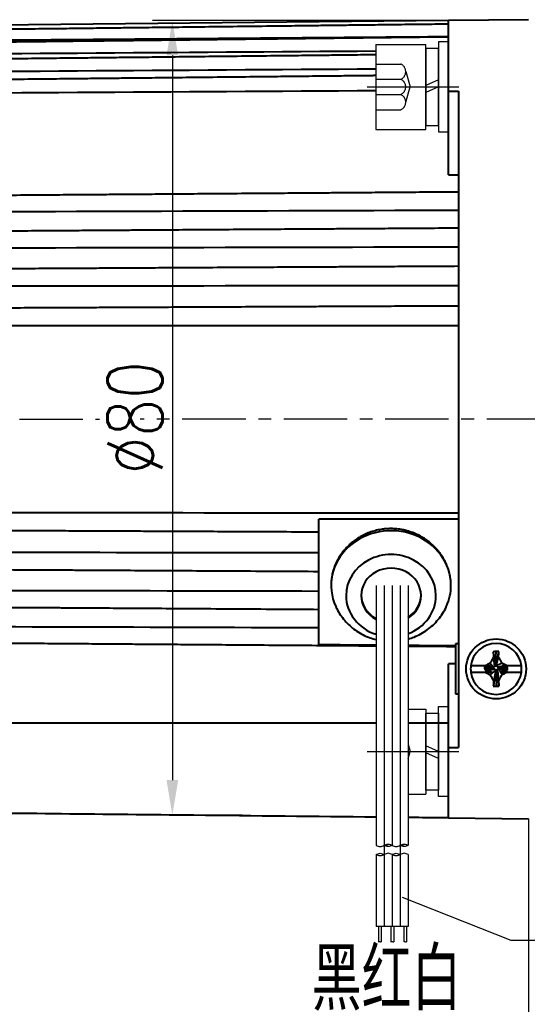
# Model space of a CAD drawing. Header units: inches. Extents: x -753 to 5070, y -3075 to 1581.
# Tile 45 of 178: x 1920 to 1971, y 376 to 475. Entities that reach past the tile are written whole.
import ezdxf

# ---------------------------------------------------------------- set-up
doc = ezdxf.new("R2010")
doc.units = ezdxf.units.IN
doc.header["$LTSCALE"] = 10
doc.header["$MEASUREMENT"] = 0
doc.linetypes.add('CENTER', pattern=[10.16, 6.35, -1.27, 1.27, -1.27])
doc.linetypes.add('HIDDEN', pattern=[1.905, 1.27, -0.635])
for name, color, linetype in [('1轮廓实线层', 7, 'Continuous'), ('2细线层', 4, 'Continuous'), ('3中心线层', 1, 'CENTER'), ('4虚线层', 6, 'HIDDEN'), ('5剖面线层', 2, 'Continuous'), ('6文字层', 3, 'Continuous'), ('7标注层', 4, 'Continuous')]:
    doc.layers.add(name, color=color, linetype=linetype)
doc.layers.add('图层2', color=4, linetype='Continuous', lineweight=40)
doc.styles.add('PC_TEXTSTYLE', font='isocp.shx', dxfattribs={"width": 0.8, "bigfont": 'HZFS.SHX'})
doc.styles.add('TH_GBDIM', font='romans.shx', dxfattribs={"width": 0.8, "bigfont": 'gbcbig.shx'})
doc.dimstyles.new('TH_GBDIM', dxfattribs={"dimtxt": 3.5, "dimasz": 2.5, "dimexe": 2, "dimexo": 0, "dimgap": 1, "dimtad": 1, "dimdec": 4, "dimdsep": 46, "dimtxsty": 'TH_GBDIM', "dimcen": 0.09, "dimclrd": 4, "dimclre": 4, "dimclrt": 3, "dimadec": 0, "dimazin": 0, "dimtfac": 1, "dimtdec": 4, "dimtmove": 0, "dimatfit": 3, "dimfxl": 1, "dimtzin": 0, "dimarcsym": 0})
pattern_1 = [(45, (1832.4455, 259.1136), (1.197367, -1.197367), [])]
pattern_2 = [(45, (1830.8455, 259.1136), (1.197367, -1.197367), [])]

# ---------------------------------------------------------------- blocks, each defined once
blk = doc.blocks.new('*D97')
at = {"layer": '7标注层', "color": 4, "lineweight": -2, "transparency": 16777216}
for p, q in [((2090.796, 444.191), (2090.796, 326.016)), ((1873.797, 423.202), (1873.797, 326.016)), ((1877.297, 328.016), (2087.296, 328.016))]:
    blk.add_line(p, q, dxfattribs=at)
at = {"layer": '7标注层', "color": 4, "transparency": 16777216}
for points in [[(1877.297, 328.599), (1877.297, 327.433), (1873.797, 328.016)], [(2087.296, 328.599), (2087.296, 327.433), (2090.796, 328.016)]]:
    blk.add_solid(points, dxfattribs=at)
at = {"layer": 'Defpoints', "color": 0, "transparency": 16777216}
for p in [(2090.796, 444.191), (1873.797, 423.202), (2090.796, 328.016)]:
    blk.add_point(p, dxfattribs=at)
at = {"layer": '7标注层', "color": 3, "transparency": 16777216, "insert": (1983.62, 331.766), "char_height": 5.5, "attachment_point": 5, "style": 'TH_GBDIM'}
blk.add_mtext('217', dxfattribs=at)
blk = doc.blocks.new('*D222')
at = {"layer": '7标注层', "color": 4, "lineweight": -2, "transparency": 16777216}
for p, q in [((1873.797, 419.171), (1873.797, 354.831)), ((1970.797, 394.7), (1970.797, 354.831)), ((1877.297, 356.831), (1967.297, 356.831))]:
    blk.add_line(p, q, dxfattribs=at)
at = {"layer": '7标注层', "color": 4, "transparency": 16777216}
for points in [[(1877.297, 357.415), (1877.297, 356.248), (1873.797, 356.831)], [(1967.297, 357.415), (1967.297, 356.248), (1970.797, 356.831)]]:
    blk.add_solid(points, dxfattribs=at)
at = {"layer": 'Defpoints', "color": 0, "transparency": 16777216}
for p in [(1873.797, 419.171), (1970.797, 394.7), (1970.797, 356.831)]:
    blk.add_point(p, dxfattribs=at)
at = {"layer": '7标注层', "color": 3, "transparency": 16777216, "insert": (1922.297, 360.581), "char_height": 5.5, "attachment_point": 5, "style": 'TH_GBDIM'}
blk.add_mtext('97', dxfattribs=at)
blk = doc.blocks.new('*D223')
at = {"layer": '7标注层', "color": 4, "lineweight": -2, "transparency": 16777216}
for p, q in [((1962.796, 474.608), (1933.133, 474.608)), ((1935.133, 471.108), (1935.133, 398.558)), ((1942.137, 395.058), (1933.133, 395.058))]:
    blk.add_line(p, q, dxfattribs=at)
at = {"layer": '7标注层', "color": 4, "transparency": 16777216}
for points in [[(1934.55, 471.108), (1935.717, 471.108), (1935.133, 474.608)], [(1934.55, 398.558), (1935.717, 398.558), (1935.133, 395.058)]]:
    blk.add_solid(points, dxfattribs=at)
at = {"layer": 'Defpoints', "color": 0, "transparency": 16777216}
for p in [(1962.796, 474.608), (1935.133, 395.058), (1942.137, 395.058)]:
    blk.add_point(p, dxfattribs=at)
at = {"layer": '7标注层', "color": 3, "transparency": 16777216, "insert": (1931.383, 434.833), "char_height": 5.5, "attachment_point": 5, "rotation": 90, "style": 'TH_GBDIM'}
blk.add_mtext('{%%c80}{}{}', dxfattribs=at)
blk = doc.blocks.new('GB93_5_0.65_R')
at = {"layer": '1轮廓实线层'}
for p, q in [((3.85, 1.3), (-3.85, 1.3)), ((-3.85, 1.3), (-3.85, 0)), ((0, 0), (-0.56, 1.3)), ((0.7, 0), (0.14, 1.3)), ((3.85, 0), (3.85, 1.3)), ((-3.85, 0), (3.85, 0))]:
    blk.add_line(p, q, dxfattribs=at)
blk = doc.blocks.new('A$C2A8800F1')
at = {"layer": '1轮廓实线层'}
for p, q in [((7, 9.25), (6, 9.25)), ((6, 9.25), (6, 7.4)), ((7, 7.4), (7, 9.25)), ((6, 7.4), (6, 2.1)), ((7, 2.1), (7, 7.4)), ((6, 2.1), (6, 0.25)), ((7, 0.25), (7, 2.1)), ((6, 0.25), (7, 0.25))]:
    blk.add_line(p, q, dxfattribs=at)
at = {"layer": '1轮廓实线层', "rotation": 89.99999999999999}
blk.add_blockref('GB93_5_0.65_R', (6, 4.75), dxfattribs=at)

msp = doc.modelspace()

# ---------------------------------------------------------------- hatches: boundary and pattern name
at = {"layer": '5剖面线层'}
h = msp.add_hatch(dxfattribs=at)
h.set_pattern_fill('ANSI31', color=256, scale=0.533333, angle=90, style=0)
h.set_pattern_definition(pattern_2)
edge = h.paths.add_edge_path()
edge.add_spline(control_points=[(1956.33, 392.032), (1956.464, 392.099), (1956.73, 392.232), (1956.997, 392.099), (1957.13, 392.032)], knot_values=[0, 0, 0, 0, 0.421637, 0.843274, 0.843274, 0.843274, 0.843274], degree=3, periodic=0)
edge.add_spline(control_points=[(1957.13, 392.032), (1956.997, 391.965), (1956.73, 391.832), (1956.464, 391.965), (1956.33, 392.032)], knot_values=[0, 0, 0, 0, 0.421637, 0.843274, 0.843274, 0.843274, 0.843274], degree=3, periodic=0)
h = msp.add_hatch(dxfattribs=at)
h.set_pattern_fill('ANSI31', color=256, scale=0.533333, angle=90, style=0)
h.set_pattern_definition(pattern_1)
edge = h.paths.add_edge_path()
edge.add_spline(control_points=[(1957.93, 392.032), (1958.064, 392.099), (1958.33, 392.232), (1958.597, 392.099), (1958.73, 392.032)], knot_values=[0, 0, 0, 0, 0.421637, 0.843274, 0.843274, 0.843274, 0.843274], degree=3, periodic=0)
edge.add_spline(control_points=[(1958.73, 392.032), (1958.597, 391.965), (1958.33, 391.832), (1958.064, 391.965), (1957.93, 392.032)], knot_values=[0, 0, 0, 0, 0.421637, 0.843274, 0.843274, 0.843274, 0.843274], degree=3, periodic=0)
h = msp.add_hatch(dxfattribs=at)
h.set_pattern_fill('ANSI31', color=256, scale=0.533333, angle=90, style=0)
h.set_pattern_definition(pattern_2)
edge = h.paths.add_edge_path()
edge.add_spline(control_points=[(1956.33, 391.099), (1956.197, 391.032), (1955.93, 390.899), (1955.664, 391.032), (1955.53, 391.099)], knot_values=[0, 0, 0, 0, 0.421637, 0.843274, 0.843274, 0.843274, 0.843274], degree=3, periodic=0)
edge.add_spline(control_points=[(1955.53, 391.099), (1955.664, 391.165), (1955.93, 391.299), (1956.197, 391.165), (1956.33, 391.099)], knot_values=[0, 0, 0, 0, 0.421637, 0.843274, 0.843274, 0.843274, 0.843274], degree=3, periodic=0)
h = msp.add_hatch(dxfattribs=at)
h.set_pattern_fill('ANSI31', color=256, scale=0.533333, angle=90, style=0)
h.set_pattern_definition(pattern_1)
edge = h.paths.add_edge_path()
edge.add_spline(control_points=[(1957.93, 391.099), (1957.797, 391.032), (1957.53, 390.899), (1957.264, 391.032), (1957.13, 391.099)], knot_values=[0, 0, 0, 0, 0.421637, 0.843274, 0.843274, 0.843274, 0.843274], degree=3, periodic=0)
edge.add_spline(control_points=[(1957.13, 391.099), (1957.264, 391.165), (1957.53, 391.299), (1957.797, 391.165), (1957.93, 391.099)], knot_values=[0, 0, 0, 0, 0.421637, 0.843274, 0.843274, 0.843274, 0.843274], degree=3, periodic=0)

# ---------------------------------------------------------------- linework, layer by layer
at = {"color": 4}
msp.add_line((1969.007, 382.553), (2014.908, 382.553), dxfattribs=at)
at = {"layer": '1轮廓实线层'}
for p, q in [((1955.497, 472.211), (1960.497, 472.211)), ((1955.497, 472.211), (1955.497, 463.711)), ((1960.497, 463.711), (1960.497, 472.211)), ((1962.797, 472.461), (1961.797, 472.461)), ((1961.797, 472.461), (1961.797, 470.611)), ((1962.797, 470.611), (1962.797, 472.461)), ((1961.797, 470.611), (1961.797, 465.311)), ((1962.797, 465.311), (1962.797, 470.611)), ((1961.797, 465.311), (1961.797, 463.461)), ((1962.797, 463.461), (1962.797, 465.311)), ((1955.497, 463.711), (1960.497, 463.711)), ((1961.797, 463.461), (1962.797, 463.461)), ((1955.53, 418.051), (1955.53, 392.032)), ((1957.13, 418.051), (1957.13, 392.032)), ((1958.73, 418.051), (1958.73, 392.032)), ((1958.73, 405.671), (1960.497, 405.671)), ((1960.497, 405.671), (1960.497, 397.171)), ((1961.797, 404.071), (1961.797, 405.921)), ((1961.797, 405.921), (1962.797, 405.921)), ((1962.797, 405.921), (1962.797, 404.071)), ((1961.797, 398.771), (1961.797, 404.071)), ((1962.797, 404.071), (1962.797, 398.771)), ((1961.797, 396.921), (1961.797, 398.771)), ((1962.797, 398.771), (1962.797, 396.921)), ((1958.73, 397.171), (1960.497, 397.171)), ((1962.797, 396.921), (1961.797, 396.921)), ((1955.53, 391.099), (1955.53, 383.891)), ((1957.13, 391.099), (1957.13, 383.891)), ((1958.73, 391.099), (1958.73, 383.891)), ((1958.73, 383.891), (1955.53, 383.891)), ((1955.77, 383.891), (1955.77, 382.381)), ((1956.037, 383.891), (1956.037, 382.381)), ((1957.004, 383.891), (1957.004, 382.381)), ((1957.293, 383.891), (1957.293, 382.381)), ((1958.296, 383.891), (1958.296, 382.381)), ((1958.562, 383.891), (1958.562, 382.381))]:
    msp.add_line(p, q, dxfattribs=at)
for points in [[(1955.53, 392.032), (1955.93, 391.899), (1956.33, 392.032)], [(1956.33, 392.032), (1956.73, 392.165), (1957.13, 392.032)], [(1957.13, 392.032), (1956.73, 391.899), (1956.33, 392.032)], [(1957.13, 392.032), (1957.53, 391.899), (1957.93, 392.032)], [(1957.93, 392.032), (1958.33, 392.165), (1958.73, 392.032)], [(1958.73, 392.032), (1958.33, 391.899), (1957.93, 392.032)], [(1955.53, 391.099), (1955.93, 391.232), (1956.33, 391.099)], [(1956.33, 391.099), (1955.93, 390.965), (1955.53, 391.099)], [(1957.13, 391.099), (1956.73, 391.232), (1956.33, 391.099)], [(1957.13, 391.099), (1957.53, 391.232), (1957.93, 391.099)], [(1957.93, 391.099), (1957.53, 390.965), (1957.13, 391.099)], [(1958.73, 391.099), (1958.33, 391.232), (1957.93, 391.099)]]:
    msp.add_spline(points, degree=3, dxfattribs=at)
at = {"layer": '2细线层'}
for points in [[(1955.77, 382.381), (1955.897, 382.409), (1956.014, 382.355), (1956.037, 382.381)], [(1957.004, 382.381), (1957.153, 382.409), (1957.27, 382.355), (1957.293, 382.381)], [(1958.296, 382.381), (1958.422, 382.409), (1958.539, 382.355), (1958.562, 382.381)]]:
    msp.add_spline(points, degree=3, dxfattribs=at)
at = {"layer": '3中心线层', "ltscale": 0.2}
for p, q in [((1954.624, 467.961), (1963.808, 467.961)), ((1954.624, 401.421), (1963.808, 401.421))]:
    msp.add_line(p, q, dxfattribs=at)
at = {"layer": '3中心线层', "ltscale": 0.1}
for p, q in [((1869.028, 434.691), (1927.856, 434.691)), ((2003.436, 434.691), (1931.922, 434.691))]:
    msp.add_line(p, q, dxfattribs=at)
at = {"layer": '3中心线层'}
for p, q in [((1956.33, 418.051), (1956.33, 392.032)), ((1957.93, 418.051), (1957.93, 392.032)), ((1956.33, 392.032), (1956.33, 383.891)), ((1957.93, 392.032), (1957.93, 383.891))]:
    msp.add_line(p, q, dxfattribs=at)
at = {"layer": '4虚线层'}
for p, q in [((1955.497, 470.251), (1957.997, 470.251)), ((1958.497, 469.488), (1958.947, 467.961)), ((1955.497, 468.724), (1957.997, 468.724)), ((1958.497, 466.434), (1958.947, 467.961)), ((1955.497, 467.198), (1957.997, 467.198)), ((1955.497, 465.671), (1957.997, 465.671)), ((1958.73, 402.155), (1958.947, 401.421)), ((1958.73, 400.686), (1958.947, 401.421))]:
    msp.add_line(p, q, dxfattribs=at)
for centre in [(1957.664, 469.488), (1957.664, 467.961), (1957.664, 466.434)]:
    msp.add_arc(centre, 0.833, 293.54865, 66.45135, dxfattribs=at)
at = {"layer": '7标注层'}
msp.add_lwpolyline([(1958.136, 386.844), (1969.007, 382.553)], dxfattribs=at)
at = {"layer": '图层2', "color": 0}
for p, q in [((1962.796, 474.608), (1893.797, 473.891)), ((1970.797, 474.691), (1962.797, 474.608)), ((1962.797, 467.551), (1962.797, 474.608)), ((1962.797, 467.551), (1963.797, 467.547)), ((1962.797, 459.167), (1962.797, 467.551)), ((1963.797, 467.547), (1963.797, 434.691)), ((1963.797, 434.691), (1963.797, 401.835)), ((1949.797, 412.48), (1949.797, 424.136)), ((1963.497, 412.191), (1963.497, 407.191)), ((1963.797, 412.191), (1963.497, 412.191)), ((1967.488, 410.287), (1967.539, 411.436)), ((1962.797, 401.83), (1962.797, 410.215)), ((1967.483, 410.175), (1967.547, 410.175)), ((1966.45, 410.01), (1965.017, 410.01)), ((1965.017, 409.372), (1966.471, 409.372)), ((1966.399, 409.901), (1966.399, 409.71)), ((1967.164, 409.793), (1966.399, 409.901)), ((1967.164, 409.729), (1966.399, 409.71)), ((1967.164, 409.729), (1967.164, 409.793)), ((1967.611, 409.41), (1967.547, 409.41)), ((1967.606, 409.284), (1967.554, 407.966)), ((1967.929, 409.857), (1967.929, 409.793)), ((1968.075, 409.841), (1968.694, 409.774)), ((1968.626, 409.372), (1970.077, 409.372)), ((1970.077, 410.01), (1968.64, 410.01)), ((1968.694, 409.583), (1968.694, 409.774)), ((1963.497, 407.191), (1963.797, 407.191)), ((1910.797, 404.297), (1955.53, 404.297)), ((1958.73, 404.297), (1962.797, 404.297)), ((1962.797, 401.83), (1963.797, 401.835)), ((1962.797, 394.774), (1962.797, 401.83)), ((1962.797, 394.774), (1970.797, 394.691))]:
    msp.add_line(p, q, dxfattribs=at)
msp.add_circle((1967.547, 409.691), 3, dxfattribs=at)
for start, end in [(7.18076, 172.81924), (172.81924, 187.18076), (187.18076, 352.81924), (352.81924, 7.18076)]:
    msp.add_arc((1967.547, 409.691), 2.55, start, end, dxfattribs=at)
for centre, major_axis, ratio, start_param, end_param in [((1957.03, 418.051), (6, 0), 0.913545, 0, 3.538022), ((1957.03, 417.034), (4.5, 0), 0.913545, 0, 3.141593), ((1957.03, 417.034), (3, 0), 0.913545, 0, 3.141593), ((1957.03, 418.051), (6, 0), 0.913545, 5.897064, 6.283185), ((1957.03, 417.034), (4.5, 0), 0.913545, 3.141593, 4.371624), ((1957.03, 417.115), (-3, 0), 0.913545, 0, 1.039573), ((1957.03, 417.034), (3, 0), 0.913545, 3.141593, 4.182245), ((1957.03, 417.115), (-3, 0), 0.913545, 2.173251, 3.141593), ((1957.03, 417.034), (4.5, 0), 0.913545, 5.099784, 6.283185), ((1957.03, 417.034), (3, 0), 0.913545, 5.314844, 6.283185), ((1967.547, 407.718), (6.292, 0), 0.590825, 1.526208, 1.571988), ((1967.547, 411.888), (-6.112, 0), 0.641808, 1.524752, 1.571995)]:
    msp.add_ellipse(centre, major_axis=major_axis, ratio=ratio, start_param=start_param, end_param=end_param, dxfattribs=at)
for points, knots in [([(1962.796, 474.246), (1962.063, 474.237), (1960.364, 474.217), (1957.8, 474.187), (1955.205, 474.156), (1952.914, 474.129), (1950.934, 474.105), (1949.246, 474.085), (1947.756, 474.067), (1946.354, 474.051), (1944.318, 474.027), (1941.662, 473.995), (1938.478, 473.957), (1935.952, 473.927), (1934.087, 473.905), (1932.769, 473.889), (1931.346, 473.873), (1929.688, 473.853), (1927.707, 473.829), (1925.402, 473.802), (1922.773, 473.771), (1919.819, 473.736), (1916.54, 473.697), (1912.937, 473.654), (1909.01, 473.607), (1904.758, 473.557), (1900.318, 473.504), (1897.295, 473.468), (1895.797, 473.451)], [0, 0, 0, 0, 0.032831, 0.076077, 0.114802, 0.149004, 0.178684, 0.203433, 0.224597, 0.245408, 0.266219, 0.315769, 0.364345, 0.408785, 0.428842, 0.44786, 0.467828, 0.492546, 0.522106, 0.55651, 0.595757, 0.639846, 0.688779, 0.742555, 0.801174, 0.864635, 0.93294, 1, 1, 1, 1]), ([(1962.796, 472.955), (1962.063, 472.946), (1960.364, 472.927), (1957.8, 472.897), (1955.205, 472.867), (1952.914, 472.841), (1950.934, 472.818), (1949.246, 472.798), (1947.756, 472.781), (1946.354, 472.765), (1944.318, 472.742), (1941.661, 472.711), (1938.478, 472.674), (1935.952, 472.645), (1934.087, 472.624), (1932.769, 472.608), (1931.346, 472.592), (1929.688, 472.573), (1927.707, 472.55), (1925.402, 472.524), (1922.773, 472.493), (1919.819, 472.459), (1916.54, 472.421), (1912.937, 472.38), (1909.01, 472.334), (1904.758, 472.285), (1900.318, 472.234), (1897.295, 472.199), (1895.797, 472.182)], [0, 0, 0, 0, 0.032831, 0.076078, 0.114802, 0.149005, 0.178685, 0.203433, 0.224597, 0.245408, 0.266219, 0.315769, 0.364346, 0.408786, 0.428843, 0.447861, 0.467829, 0.492546, 0.522107, 0.556511, 0.595757, 0.639847, 0.68878, 0.742556, 0.801175, 0.864637, 0.932942, 1, 1, 1, 1]), ([(1955.497, 471.174), (1955.366, 471.173), (1954.471, 471.163), (1952.914, 471.146), (1950.934, 471.124), (1949.246, 471.105), (1947.756, 471.089), (1946.354, 471.073), (1944.318, 471.05), (1941.661, 471.021), (1938.478, 470.986), (1935.952, 470.958), (1934.087, 470.937), (1932.769, 470.922), (1931.346, 470.907), (1929.688, 470.888), (1927.707, 470.866), (1925.402, 470.841), (1922.773, 470.811), (1919.819, 470.779), (1916.54, 470.742), (1912.937, 470.702), (1909.01, 470.659), (1904.758, 470.612), (1900.318, 470.562), (1897.295, 470.529), (1895.797, 470.512)], [0.0547232, 0.0547232, 0.0547232, 0.0547232, 0.0609383, 0.097222, 0.1287083, 0.1549625, 0.1774149, 0.1994923, 0.2215696, 0.2741347, 0.3256673, 0.3728116, 0.394089, 0.4142644, 0.435447, 0.4616686, 0.4930281, 0.5295253, 0.5711602, 0.6179329, 0.6698434, 0.7268916, 0.7890775, 0.8564012, 0.9288627, 1, 1, 1, 1]), ([(1955.497, 469.089), (1955.366, 469.088), (1954.471, 469.078), (1952.914, 469.062), (1950.934, 469.041), (1949.246, 469.023), (1947.756, 469.008), (1946.354, 468.993), (1944.318, 468.971), (1941.661, 468.943), (1938.478, 468.91), (1935.952, 468.883), (1934.087, 468.863), (1932.768, 468.85), (1931.346, 468.835), (1929.688, 468.817), (1927.707, 468.796), (1925.402, 468.772), (1922.773, 468.744), (1919.819, 468.713), (1916.54, 468.678), (1912.937, 468.64), (1909.01, 468.599), (1904.758, 468.554), (1900.318, 468.507), (1897.295, 468.475), (1895.797, 468.46)], [0.047851, 0.047851, 0.047851, 0.047851, 0.0541114, 0.0906588, 0.122374, 0.1488191, 0.1714347, 0.1936725, 0.2159104, 0.2688576, 0.3207648, 0.3682518, 0.3896839, 0.410006, 0.4313426, 0.4577549, 0.4893424, 0.5261049, 0.5680425, 0.6151552, 0.6674431, 0.724906, 0.787544, 0.8553571, 0.9283453, 1, 1, 1, 1]), ([(1963.797, 457.437), (1962.73, 457.429), (1960.697, 457.414), (1957.8, 457.392), (1955.205, 457.373), (1952.914, 457.355), (1950.934, 457.341), (1949.246, 457.328), (1947.756, 457.317), (1946.354, 457.306), (1944.318, 457.291), (1941.661, 457.271), (1938.477, 457.247), (1935.952, 457.228), (1934.087, 457.214), (1932.768, 457.204), (1931.346, 457.194), (1929.687, 457.181), (1927.707, 457.167), (1925.402, 457.149), (1922.772, 457.13), (1919.818, 457.107), (1916.54, 457.083), (1912.937, 457.056), (1909.01, 457.026), (1904.758, 456.995), (1900.317, 456.961), (1897.294, 456.939), (1895.797, 456.927)], [0, 0, 0, 0, 0.047066, 0.089677, 0.127832, 0.161532, 0.190775, 0.215159, 0.236012, 0.256517, 0.277022, 0.325843, 0.373705, 0.417491, 0.437253, 0.455991, 0.475665, 0.500019, 0.529145, 0.563043, 0.601712, 0.645153, 0.693366, 0.746351, 0.804107, 0.866636, 0.933936, 1, 1, 1, 1]), ([(1963.797, 453.817), (1962.73, 453.81), (1960.697, 453.797), (1957.8, 453.778), (1955.205, 453.761), (1952.914, 453.746), (1950.934, 453.733), (1949.246, 453.722), (1947.756, 453.712), (1946.354, 453.703), (1944.318, 453.69), (1941.661, 453.672), (1938.477, 453.652), (1935.952, 453.635), (1934.087, 453.623), (1932.768, 453.614), (1931.346, 453.605), (1929.687, 453.594), (1927.707, 453.581), (1925.402, 453.566), (1922.772, 453.549), (1919.818, 453.529), (1916.54, 453.508), (1912.937, 453.484), (1909.009, 453.459), (1904.758, 453.431), (1900.317, 453.402), (1897.294, 453.382), (1895.797, 453.372)], [0, 0, 0, 0, 0.047067, 0.089678, 0.127833, 0.161532, 0.190776, 0.21516, 0.236013, 0.256518, 0.277023, 0.325844, 0.373706, 0.417493, 0.437254, 0.455993, 0.475667, 0.500021, 0.529147, 0.563044, 0.601714, 0.645155, 0.693368, 0.746353, 0.80411, 0.866638, 0.933939, 1, 1, 1, 1]), ([(1963.797, 450), (1962.73, 449.994), (1960.697, 449.982), (1957.8, 449.966), (1955.205, 449.952), (1952.914, 449.939), (1950.934, 449.928), (1949.246, 449.919), (1947.756, 449.911), (1946.354, 449.903), (1944.318, 449.891), (1941.661, 449.877), (1938.477, 449.859), (1935.952, 449.845), (1934.087, 449.835), (1932.768, 449.827), (1931.346, 449.819), (1929.687, 449.81), (1927.707, 449.799), (1925.402, 449.786), (1922.772, 449.772), (1919.818, 449.755), (1916.54, 449.737), (1912.937, 449.717), (1909.009, 449.695), (1904.757, 449.672), (1900.317, 449.647), (1897.294, 449.63), (1895.797, 449.622)], [0, 0, 0, 0, 0.047067, 0.089678, 0.127833, 0.161532, 0.190776, 0.21516, 0.236013, 0.256518, 0.277023, 0.325844, 0.373706, 0.417493, 0.437255, 0.455993, 0.475667, 0.500021, 0.529147, 0.563045, 0.601714, 0.645156, 0.693369, 0.746354, 0.804111, 0.866639, 0.933939, 1, 1, 1, 1]), ([(1963.797, 446.024), (1962.73, 446.019), (1960.697, 446.01), (1957.8, 445.997), (1955.205, 445.985), (1952.914, 445.975), (1950.934, 445.966), (1949.246, 445.958), (1947.756, 445.951), (1946.354, 445.945), (1944.317, 445.936), (1941.661, 445.924), (1938.477, 445.909), (1935.952, 445.898), (1934.087, 445.89), (1932.768, 445.884), (1931.345, 445.877), (1929.687, 445.87), (1927.707, 445.861), (1925.402, 445.85), (1922.772, 445.838), (1919.818, 445.825), (1916.54, 445.81), (1912.937, 445.794), (1909.009, 445.776), (1904.757, 445.757), (1900.317, 445.737), (1897.294, 445.723), (1895.797, 445.716)], [0, 0, 0, 0, 0.047067, 0.089678, 0.127833, 0.161533, 0.190776, 0.215161, 0.236014, 0.256519, 0.277024, 0.325845, 0.373707, 0.417494, 0.437256, 0.455994, 0.475668, 0.500022, 0.529148, 0.563045, 0.601715, 0.645156, 0.693369, 0.746354, 0.804111, 0.86664, 0.93394, 1, 1, 1, 1]), ([(1963.797, 424.691), (1963.651, 424.691), (1963.505, 424.691), (1963.214, 424.691), (1963.068, 424.691), (1962.63, 424.691), (1961.755, 424.69), (1959.714, 424.688), (1955.63, 424.685), (1952.13, 424.682), (1949.797, 424.68)], [0, 0, 0, 0, 0.03125, 0.03125, 0.0625, 0.0625, 0.125, 0.25, 0.5, 1, 1, 1, 1]), ([(1949.797, 424.136), (1949.797, 424.245), (1949.797, 424.36), (1949.797, 424.543), (1949.797, 424.613), (1949.797, 424.68)], [0, 0, 0, 0, 0.609447, 0.609447, 1, 1, 1, 1]), ([(1895.797, 423.666), (1896.728, 423.661), (1898.624, 423.653), (1901.385, 423.64), (1903.98, 423.629), (1906.271, 423.618), (1908.251, 423.609), (1909.939, 423.602), (1911.429, 423.595), (1912.831, 423.589), (1914.868, 423.579), (1917.524, 423.567), (1920.708, 423.553), (1923.233, 423.542), (1925.098, 423.533), (1926.417, 423.527), (1927.84, 423.521), (1929.498, 423.513), (1931.478, 423.504), (1933.783, 423.494), (1936.413, 423.482), (1939.367, 423.469), (1942.645, 423.454), (1946.158, 423.438), (1948.578, 423.427), (1949.797, 423.422)], [0, 0, 0, 0, 0.051697, 0.105355, 0.153402, 0.195839, 0.232664, 0.26337, 0.28963, 0.315451, 0.341272, 0.402751, 0.463022, 0.518161, 0.543046, 0.566643, 0.591418, 0.622086, 0.658763, 0.701449, 0.750144, 0.804848, 0.865562, 0.932284, 1, 1, 1, 1]), ([(1963.03, 418.051), (1963.03, 418.232), (1963.021, 418.413), (1962.982, 418.772), (1962.924, 419.129), (1962.829, 419.482), (1962.758, 419.702), (1962.743, 419.746), (1962.712, 419.834), (1962.696, 419.878), (1962.646, 420.008), (1962.61, 420.094), (1962.497, 420.35), (1962.329, 420.683), (1962.129, 421), (1961.965, 421.232), (1961.909, 421.309), (1961.821, 421.422), (1961.791, 421.459), (1961.73, 421.533), (1961.699, 421.57), (1961.543, 421.752), (1961.411, 421.891), (1961.135, 422.156), (1960.991, 422.283), (1960.689, 422.522), (1960.532, 422.635), (1960.286, 422.794), (1960.202, 422.846), (1960.033, 422.945), (1959.948, 422.992), (1959.689, 423.127), (1959.335, 423.29), (1958.967, 423.42), (1958.686, 423.505), (1958.591, 423.531), (1958.447, 423.567), (1958.399, 423.578), (1958.302, 423.6), (1958.254, 423.61), (1958.012, 423.658), (1957.818, 423.687), (1957.428, 423.726), (1957.233, 423.737), (1956.841, 423.739), (1956.644, 423.73), (1956.398, 423.708), (1956.349, 423.703), (1956.25, 423.692), (1956.103, 423.673), (1955.958, 423.649), (1955.669, 423.594), (1955.289, 423.504), (1954.92, 423.377), (1954.647, 423.269), (1954.557, 423.231), (1954.423, 423.17), (1954.378, 423.149), (1954.29, 423.107), (1954.246, 423.085), (1954.029, 422.974), (1953.693, 422.781), (1953.379, 422.558), (1953.152, 422.381), (1953.078, 422.32), (1952.968, 422.225), (1952.932, 422.193), (1952.86, 422.128), (1952.825, 422.096), (1952.65, 421.929), (1952.518, 421.791), (1952.27, 421.504), (1952.153, 421.356), (1951.936, 421.049), (1951.835, 420.891), (1951.719, 420.687), (1951.696, 420.646), (1951.651, 420.563), (1951.63, 420.521), (1951.566, 420.396), (1951.526, 420.312), (1951.413, 420.057), (1951.281, 419.713), (1951.185, 419.362), (1951.128, 419.095), (1951.111, 419.005), (1951.089, 418.87), (1951.082, 418.825), (1951.07, 418.735), (1951.064, 418.689), (1951.04, 418.463), (1951.03, 418.283), (1951.03, 418.103), (1951.03, 418.103), (1951.03, 418.102)], [0, 0, 0, 0, 0.031246, 0.031246, 0.062492, 0.093738, 0.093738, 0.10155, 0.10155, 0.109361, 0.109361, 0.124984, 0.124984, 0.15623, 0.187477, 0.187477, 0.2031, 0.2031, 0.210911, 0.210911, 0.218723, 0.218723, 0.249969, 0.249969, 0.281215, 0.281215, 0.312461, 0.312461, 0.328084, 0.328084, 0.343707, 0.343707, 0.374953, 0.406199, 0.406199, 0.421822, 0.421822, 0.429634, 0.429634, 0.437445, 0.437445, 0.468691, 0.468691, 0.499938, 0.499938, 0.531184, 0.531184, 0.538995, 0.538995, 0.546807, 0.56243, 0.56243, 0.593676, 0.624922, 0.624922, 0.640545, 0.640545, 0.648356, 0.648356, 0.656168, 0.656168, 0.687414, 0.71866, 0.71866, 0.734283, 0.734283, 0.742095, 0.742095, 0.749906, 0.749906, 0.781152, 0.781152, 0.812398, 0.812398, 0.843645, 0.843645, 0.851456, 0.851456, 0.859268, 0.859268, 0.874891, 0.874891, 0.906137, 0.937383, 0.937383, 0.953006, 0.953006, 0.960817, 0.960817, 0.968629, 0.968629, 0.999875, 0.999875, 1, 1, 1, 1]), ([(1895.797, 419.76), (1896.635, 419.756), (1898.318, 419.746), (1900.746, 419.733), (1902.981, 419.72), (1904.914, 419.71), (1906.55, 419.7), (1907.964, 419.693), (1909.255, 419.685), (1910.983, 419.676), (1913.155, 419.664), (1915.699, 419.65), (1917.716, 419.638), (1919.206, 419.63), (1920.26, 419.624), (1921.396, 419.618), (1922.721, 419.611), (1924.303, 419.602), (1926.144, 419.592), (1928.385, 419.579), (1931.055, 419.564), (1934.186, 419.547), (1937.67, 419.528), (1941.507, 419.506), (1945.588, 419.484), (1948.391, 419.468), (1949.797, 419.46)], [0, 0, 0, 0, 0.046538, 0.093508, 0.134894, 0.170698, 0.200917, 0.225782, 0.249222, 0.272662, 0.321775, 0.369923, 0.41397, 0.43385, 0.452701, 0.472492, 0.496991, 0.526291, 0.560391, 0.599292, 0.650743, 0.708727, 0.773245, 0.844297, 0.921883, 1, 1, 1, 1]), ([(1895.797, 416.01), (1896.635, 416.004), (1898.318, 415.993), (1900.746, 415.978), (1902.981, 415.963), (1904.914, 415.95), (1906.55, 415.94), (1907.964, 415.93), (1909.255, 415.922), (1910.983, 415.91), (1913.156, 415.896), (1915.699, 415.88), (1917.716, 415.866), (1919.206, 415.857), (1920.26, 415.85), (1921.396, 415.842), (1922.721, 415.834), (1924.303, 415.823), (1926.145, 415.811), (1928.385, 415.797), (1931.055, 415.779), (1934.186, 415.759), (1937.67, 415.736), (1941.507, 415.711), (1945.588, 415.684), (1948.391, 415.665), (1949.797, 415.656)], [0, 0, 0, 0, 0.046541, 0.09351, 0.134897, 0.1707, 0.200919, 0.225784, 0.249224, 0.272664, 0.321776, 0.369924, 0.413972, 0.433852, 0.452702, 0.472493, 0.496993, 0.526292, 0.560392, 0.599292, 0.650743, 0.708728, 0.773246, 0.844297, 0.921883, 1, 1, 1, 1]), ([(1958.73, 412.68), (1958.936, 412.738), (1959.377, 412.888), (1960.026, 413.195), (1960.665, 413.599), (1961.245, 414.078), (1961.761, 414.624), (1962.195, 415.23), (1962.468, 415.691), (1962.571, 415.956), (1962.584, 415.99)], [0.0376133, 0.0376133, 0.0376133, 0.0376133, 0.1545882, 0.2927914, 0.4309211, 0.5688042, 0.7062777, 0.8432045, 0.9794859, 1, 1, 1, 1]), ([(1951.508, 415.935), (1951.557, 415.815), (1951.712, 415.479), (1952.044, 414.962), (1952.499, 414.398), (1953.024, 413.893), (1953.609, 413.453), (1954.246, 413.085), (1954.89, 412.809), (1955.326, 412.677), (1955.529, 412.627)], [0, 0, 0, 0, 0.072422, 0.206733, 0.341274, 0.476194, 0.611619, 0.747638, 0.884307, 1, 1, 1, 1]), ([(1895.797, 412.455), (1896.728, 412.448), (1898.624, 412.433), (1901.386, 412.413), (1903.98, 412.393), (1906.272, 412.376), (1908.251, 412.361), (1909.939, 412.349), (1911.429, 412.337), (1912.832, 412.327), (1914.868, 412.312), (1917.524, 412.292), (1920.708, 412.268), (1923.233, 412.249), (1925.098, 412.235), (1926.417, 412.225), (1927.84, 412.214), (1929.498, 412.202), (1931.478, 412.187), (1933.783, 412.17), (1936.413, 412.15), (1939.367, 412.128), (1942.645, 412.104), (1946.248, 412.077), (1950.176, 412.047), (1953.306, 412.024), (1955.127, 412.01), (1955.53, 412.007)], [0, 0, 0, 0, 0.0457708, 0.093272, 0.135806, 0.1733729, 0.2059727, 0.2331554, 0.2564019, 0.27926, 0.3021181, 0.3565422, 0.4098973, 0.4587089, 0.4807388, 0.5016278, 0.5235595, 0.5507086, 0.5831771, 0.6209651, 0.6640725, 0.7124994, 0.7662457, 0.8253114, 0.8896966, 0.9594013, 0.9792504, 0.9792504, 0.9792504, 0.9792504]), ([(1949.797, 412.141), (1949.797, 412.166), (1949.797, 412.199), (1949.797, 412.303), (1949.797, 412.385), (1949.797, 412.48)], [0, 0, 0, 0, 0.390553, 0.390553, 1, 1, 1, 1]), ([(1958.73, 412.064), (1959.086, 412.061), (1959.441, 412.058), (1959.796, 412.055), (1959.796, 412.055), (1959.797, 412.055), (1959.797, 412.055), (1959.963, 412.054), (1960.713, 412.047), (1961.755, 412.038), (1962.63, 412.031), (1963.068, 412.027), (1963.214, 412.026), (1963.405, 412.024), (1963.451, 412.024), (1963.497, 412.024)], [-0.28823, -0.28823, -0.28823, -0.28823, -0.000187, -0.000187, -0.000187, 0, 0, 0, 0.135154, 0.608135, 0.844626, 0.844626, 0.962871, 0.962871, 1, 1, 1, 1]), ([(1958.73, 411.983), (1959.086, 411.98), (1959.441, 411.978), (1959.797, 411.975), (1961.03, 411.966), (1962.263, 411.957), (1963.496, 411.947)], [-0.288192, -0.288192, -0.288192, -0.288192, 0, 0, 0, 1, 1, 1, 1]), ([(1967.3, 410.904), (1967.24, 410.802), (1967.182, 410.699), (1967.067, 410.491), (1967.01, 410.386), (1966.954, 410.281)], [0, 0, 0, 0, 0.5, 0.5, 1, 1, 1, 1]), ([(1968.134, 410.287), (1968.078, 410.393), (1968.021, 410.499), (1967.906, 410.71), (1967.849, 410.814), (1967.79, 410.919)], [0, 0, 0, 0, 0.5, 0.5, 1, 1, 1, 1]), ([(1968.64, 410.01), (1968.556, 410.057), (1968.473, 410.104), (1968.304, 410.196), (1968.219, 410.241), (1968.134, 410.287)], [0, 0, 0, 0, 0.5, 0.5, 1, 1, 1, 1]), ([(1966.978, 410.01), (1966.93, 410.01), (1966.884, 410.01), (1966.794, 410.01), (1966.75, 410.01), (1966.619, 410.01), (1966.534, 410.01), (1966.45, 410.01)], [0, 0, 0, 0, 0.25, 0.25, 0.5, 0.5, 1, 1, 1, 1]), ([(1966.471, 409.372), (1966.586, 409.372), (1966.699, 409.372), (1966.864, 409.372), (1966.919, 409.372), (1967.026, 409.372), (1967.078, 409.372), (1967.13, 409.372)], [0, 0, 0, 0, 0.5, 0.5, 0.75, 0.75, 1, 1, 1, 1]), ([(1966.471, 409.372), (1966.551, 409.326), (1966.632, 409.28), (1966.795, 409.189), (1966.877, 409.145), (1966.959, 409.101)], [0, 0, 0, 0, 0.5, 0.5, 1, 1, 1, 1]), ([(1966.959, 409.101), (1967.015, 408.995), (1967.072, 408.89), (1967.187, 408.681), (1967.245, 408.578), (1967.303, 408.475)], [0, 0, 0, 0, 0.5, 0.5, 1, 1, 1, 1]), ([(1967.794, 408.489), (1967.854, 408.59), (1967.912, 408.692), (1968.027, 408.898), (1968.084, 409.002), (1968.14, 409.106)], [0, 0, 0, 0, 0.5, 0.5, 1, 1, 1, 1]), ([(1967.998, 409.372), (1968.054, 409.372), (1968.109, 409.372), (1968.216, 409.372), (1968.269, 409.372), (1968.425, 409.372), (1968.526, 409.372), (1968.626, 409.372)], [0, 0, 0, 0, 0.25, 0.25, 0.5, 0.5, 1, 1, 1, 1]), ([(1968.64, 410.01), (1968.552, 410.01), (1968.464, 410.01), (1968.291, 410.01), (1968.206, 410.01), (1968.121, 410.01)], [0, 0, 0, 0, 0.5, 0.5, 1, 1, 1, 1]), ([(1955.53, 394.85), (1949.453, 394.913), (1943.375, 394.976), (1928.464, 395.131), (1919.63, 395.223), (1910.797, 395.314)], [0.0275296, 0.0275296, 0.0275296, 0.0275296, 0.4239113, 0.4239113, 1, 1, 1, 1]), ([(1962.794, 394.774), (1961.795, 394.785), (1960.795, 394.795), (1959.796, 394.805), (1959.796, 394.805), (1959.796, 394.805), (1959.796, 394.805), (1959.441, 394.809), (1959.086, 394.813), (1958.73, 394.816)], [0, 0, 0, 0, 1, 1, 1, 1, 1, 1, 1.355534, 1.355534, 1.355534, 1.355534])]:
    msp.add_open_spline(points, degree=3, knots=knots, dxfattribs=at)
for points, degree in [([(1962.796, 472.979), (1940.463, 472.806), (1918.13, 472.634), (1895.797, 472.462)], 3), ([(1955.497, 471.536), (1935.597, 471.391), (1915.697, 471.247), (1895.797, 471.103)], 3), ([(1955.497, 469.745), (1935.597, 469.611), (1915.697, 469.478), (1895.797, 469.346)], 3), ([(1955.497, 467.571), (1935.597, 467.449), (1915.697, 467.328), (1895.797, 467.208)], 3), ([(1962.797, 459.167), (1963.13, 459.167), (1963.464, 459.166), (1963.797, 459.166)], 3), ([(1963.797, 455.592), (1941.13, 455.521), (1918.464, 455.452), (1895.797, 455.387)], 3), ([(1963.797, 451.921), (1941.13, 451.87), (1918.464, 451.821), (1895.797, 451.776)], 3), ([(1963.797, 448.062), (1941.13, 448.031), (1918.464, 448.002), (1895.797, 447.978)], 3), ([(1963.797, 444.056), (1941.13, 444.046), (1918.464, 444.038), (1895.797, 444.034)], 3), ([(1895.797, 425.348), (1918.464, 425.344), (1941.13, 425.336), (1963.797, 425.326)], 3), ([(1895.797, 421.404), (1913.797, 421.385), (1931.797, 421.363), (1949.797, 421.339)], 3), ([(1895.797, 417.606), (1913.797, 417.57), (1931.797, 417.532), (1949.797, 417.492)], 3), ([(1895.797, 413.995), (1913.797, 413.943), (1931.797, 413.889), (1949.797, 413.834)], 3), ([(1949.797, 412.141), (1951.708, 412.124), (1953.619, 412.108), (1955.53, 412.091)], 3), ([(1967.539, 411.436), (1967.446, 411.431), (1967.353, 411.426), (1967.26, 411.419)], 3), ([(1967.496, 410.048), (1967.26, 411.419)], 1), ([(1967.26, 411.419), (1967.271, 411.249), (1967.284, 411.077), (1967.3, 410.904)], 3), ([(1967.547, 410.175), (1967.827, 411.432)], 1), ([(1967.79, 410.919), (1967.805, 411.091), (1967.817, 411.262), (1967.827, 411.432)], 3), ([(1963.497, 410.216), (1963.264, 410.215), (1963.03, 410.215), (1962.797, 410.215)], 3), ([(1966.954, 410.281), (1966.785, 410.192), (1966.617, 410.101), (1966.45, 410.01)], 3), ([(1967.292, 409.844), (1966.954, 410.281)], 1), ([(1967.426, 409.913), (1967.3, 410.904)], 1), ([(1967.492, 410.091), (1967.488, 410.287)], 1), ([(1967.611, 410.175), (1967.547, 410.175)], 1), ([(1967.598, 410.048), (1968.134, 410.287)], 1), ([(1967.598, 410.048), (1967.611, 410.175)], 1), ([(1967.611, 410.175), (1967.79, 410.919)], 1), ([(1966.718, 409.901), (1966.399, 409.901)], 1), ([(1966.399, 409.71), (1966.463, 409.557)], 1), ([(1967.292, 409.742), (1966.463, 409.557)], 1), ([(1966.463, 409.557), (1966.849, 409.554)], 1), ([(1966.978, 410.01), (1966.718, 409.901)], 1), ([(1967.164, 409.857), (1966.718, 409.901)], 1), ([(1967.426, 409.673), (1966.849, 409.554)], 1), ([(1966.849, 409.554), (1967.13, 409.372)], 1), ([(1967.496, 409.538), (1966.959, 409.101)], 1), ([(1967.209, 409.734), (1967.052, 409.726)], 1), ([(1967.164, 409.857), (1967.164, 409.793)], 1), ([(1967.292, 409.844), (1967.164, 409.857)], 1), ([(1967.164, 409.729), (1967.292, 409.742)], 1), ([(1967.547, 409.41), (1967.266, 407.97)], 1), ([(1967.426, 409.913), (1967.292, 409.844)], 1), ([(1967.292, 409.742), (1967.426, 409.673)], 1), ([(1967.483, 409.41), (1967.303, 408.475)], 1), ([(1967.496, 410.048), (1967.426, 409.913)], 1), ([(1967.426, 409.673), (1967.496, 409.538)], 1), ([(1967.496, 409.538), (1967.483, 409.41)], 1), ([(1967.483, 409.41), (1967.547, 409.41)], 1), ([(1967.667, 409.913), (1967.598, 410.048)], 1), ([(1967.598, 409.538), (1967.667, 409.673)], 1), ([(1967.598, 409.538), (1967.835, 407.983)], 1), ([(1967.601, 409.503), (1967.606, 409.284)], 1), ([(1967.667, 409.913), (1968.245, 409.93)], 1), ([(1967.802, 409.844), (1967.667, 409.913)], 1), ([(1967.667, 409.673), (1967.802, 409.742)], 1), ([(1967.667, 409.673), (1967.794, 408.489)], 1), ([(1967.802, 409.844), (1968.631, 409.927)], 1), ([(1967.802, 409.742), (1967.929, 409.729)], 1), ([(1967.802, 409.742), (1967.975, 409.415)], 1), ([(1967.905, 409.854), (1968.075, 409.841)], 1), ([(1967.929, 409.729), (1967.929, 409.793)], 1), ([(1967.929, 409.793), (1968.694, 409.583)], 1), ([(1967.929, 409.729), (1968.376, 409.583)], 1), ([(1967.947, 409.372), (1967.975, 409.415)], 1), ([(1967.947, 409.372), (1967.965, 409.372), (1967.982, 409.372), (1967.998, 409.372)], 3), ([(1967.975, 409.415), (1968.376, 409.583)], 1), ([(1967.998, 409.372), (1968.14, 409.106)], 1), ([(1968.245, 409.93), (1968.121, 410.01)], 1), ([(1968.14, 409.106), (1968.303, 409.193), (1968.465, 409.282), (1968.626, 409.372)], 3), ([(1968.631, 409.927), (1968.245, 409.93)], 1), ([(1968.376, 409.583), (1968.694, 409.583)], 1), ([(1968.694, 409.774), (1968.631, 409.927)], 1), ([(1967.303, 408.475), (1967.289, 408.305), (1967.276, 408.137), (1967.266, 407.97)], 3), ([(1967.835, 407.983), (1967.823, 408.15), (1967.809, 408.319), (1967.794, 408.489)], 3), ([(1967.554, 407.966), (1967.648, 407.97), (1967.741, 407.976), (1967.835, 407.983)], 3)]:
    msp.add_open_spline(points, degree=degree, dxfattribs=at)

# ---------------------------------------------------------------- block references
at = {"layer": '1轮廓实线层'}
msp.add_blockref('A$C2A8800F1', (1955.797, 463.211), dxfattribs=at)
at = {"layer": '1轮廓实线层', "rotation": 89.99999999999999}
msp.add_blockref('GB93_5_0.65_R', (1961.797, 467.961), dxfattribs=at)
at = {"layer": '1轮廓实线层', "xscale": -1}
for name, p, rotation in [('A$C2A8800F1', (1955.797, 406.171), 180), ('GB93_5_0.65_R', (1961.797, 401.421), 89.99999999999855)]:
    msp.add_blockref(name, p, dxfattribs=dict(at, rotation=rotation))

# ---------------------------------------------------------------- texts
at = {"layer": '6文字层', "color": 7, "insert": (1949.089, 381.753), "char_height": 6.25, "width": 37.44259, "attachment_point": 1, "style": 'PC_TEXTSTYLE'}
msp.add_mtext('{\\C3;黑红白}', dxfattribs=at)

# ---------------------------------------------------------------- dimensions: what is measured, and where the dimension line sits
at = {"layer": '7标注层'}
dim = msp.add_linear_dim(base=(1935.133, 395.058), p1=(1962.796, 474.608), p2=(1942.137, 395.058), angle=90, text='{%%c<>}{}{}', dimstyle='TH_GBDIM', override={"dimtxt": 5.5, "dimasz": 3.5, "dimdec": 0}, dxfattribs=at)
dim.commit()
dim.dimension.update_dxf_attribs({"geometry": '*D223', "text_midpoint": (1931.383, 434.833)})
for base, p1, p2, picture, middle in [((2090.796, 328.016), (1873.797, 423.202), (2090.796, 444.191), '*D97', (1983.62, 328.016)), ((1970.797, 356.831), (1873.797, 419.171), (1970.797, 394.7), '*D222', (1922.297, 356.831))]:
    dim = msp.add_linear_dim(base=base, p1=p1, p2=p2, dimstyle='TH_GBDIM', override={"dimtxt": 5.5, "dimasz": 3.5, "dimdec": 1, "dimadec": 1}, dxfattribs=at)
    dim.commit()
    dim.dimension.update_dxf_attribs({"geometry": picture, "text_midpoint": middle, "dimtype": 160})

doc.saveas('drawing.dxf')
